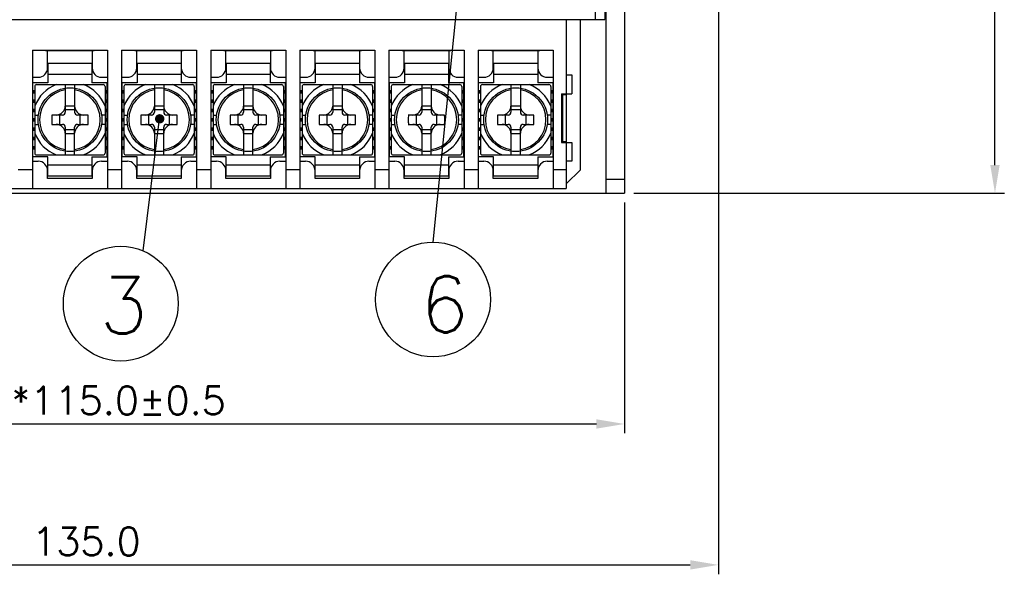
# Model space of a CAD drawing. Extents: x -31 to 1020, y 801 to 1395.
# Tile 8 of 29: x 491 to 596, y 1004 to 1064. Entities that reach past the tile are written whole.
import ezdxf

# ---------------------------------------------------------------- set-up
doc = ezdxf.new("R2010")
doc.units = 0
doc.header["$LTSCALE"] = 23.1
doc.header["$MEASUREMENT"] = 0
doc.layers.get('0').update_dxf_attribs({"linetype": 'CONTINUOUS'})
doc.layers.get('Defpoints').update_dxf_attribs({"linetype": 'CONTINUOUS'})
doc.layers.add('00_COMPONENTS', color=7, linetype='CONTINUOUS')
doc.layers.add('DIM', color=2, linetype='CONTINUOUS')
doc.layers.add('Dimension', color=2, linetype='CONTINUOUS', lineweight=9)
doc.styles.add('SIMPLEX', font='SIMPLEX.shx')
doc.dimstyles.new('STANDARD$0', dxfattribs={"dimtxt": 3, "dimasz": 3, "dimexe": 1, "dimexo": 1, "dimgap": 1, "dimtad": 1, "dimdec": 1, "dimzin": 0, "dimdsep": 46, "dimtxsty": 'STANDARD', "dimcen": -0.5, "dimclrd": 2, "dimclre": 2, "dimclrt": 2, "dimadec": 0, "dimazin": 0, "dimtfac": 1, "dimtdec": 1, "dimtmove": 0, "dimatfit": 3, "dimfxl": 1, "dimtolj": 1, "dimtzin": 0, "dimarcsym": 0})

# ---------------------------------------------------------------- blocks, each defined once
blk = doc.blocks.new('*D33')
at = {"layer": 'Defpoints', "color": 0}
for p in [(440.95, 1045.07), (555.95, 1045.07), (555.95, 1020.46)]:
    blk.add_point(p, dxfattribs=at)
at = {"layer": 'DIM', "lineweight": -2}
for p, q in [((440.95, 1044.07), (440.95, 1019.46)), ((555.95, 1044.07), (555.95, 1019.46)), ((443.95, 1020.46), (552.95, 1020.46))]:
    blk.add_line(p, q, dxfattribs=at)
at = {"layer": 'DIM'}
for points in [[(443.95, 1020.96), (443.95, 1019.96), (440.95, 1020.46)], [(552.95, 1020.96), (552.95, 1019.96), (555.95, 1020.46)]]:
    blk.add_solid(points, dxfattribs=at)
at = {"layer": 'DIM', "insert": (502.02, 1022.96), "char_height": 3, "attachment_point": 5, "style": 'SIMPLEX'}
blk.add_mtext('\\A1;*115.0±0.5', dxfattribs=at)
blk = doc.blocks.new('*D34')
at = {"layer": 'Defpoints', "color": 0}
for p in [(555.95, 1260.07), (595.43, 1260.07), (555.95, 1045.07)]:
    blk.add_point(p, dxfattribs=at)
at = {"layer": 'DIM', "lineweight": -2}
for p, q in [((556.95, 1260.07), (596.43, 1260.07)), ((595.43, 1048.07), (595.43, 1257.07)), ((556.95, 1045.07), (596.43, 1045.07))]:
    blk.add_line(p, q, dxfattribs=at)
at = {"layer": 'DIM'}
for points in [[(594.93, 1257.07), (595.93, 1257.07), (595.43, 1260.07)], [(594.93, 1048.07), (595.93, 1048.07), (595.43, 1045.07)]]:
    blk.add_solid(points, dxfattribs=at)
at = {"layer": 'DIM', "insert": (592.93, 1140.85), "char_height": 3, "attachment_point": 5, "rotation": 90, "style": 'SIMPLEX'}
blk.add_mtext('\\A1;*215.0±0.5', dxfattribs=at)
blk = doc.blocks.new('*D60')
at = {"layer": 'Defpoints', "color": 0}
for p in [(430.95, 1073.32), (565.95, 1073.32), (565.95, 1005.43)]:
    blk.add_point(p, dxfattribs=at)
at = {"layer": 'Dimension', "lineweight": -2}
for p, q in [((430.95, 1072.32), (430.95, 1004.43)), ((565.95, 1072.32), (565.95, 1004.43)), ((433.95, 1005.43), (562.95, 1005.43))]:
    blk.add_line(p, q, dxfattribs=at)
at = {"layer": 'Dimension'}
for points in [[(433.95, 1005.93), (433.95, 1004.93), (430.95, 1005.43)], [(562.95, 1005.93), (562.95, 1004.93), (565.95, 1005.43)]]:
    blk.add_solid(points, dxfattribs=at)
at = {"layer": 'Dimension', "insert": (498.6, 1007.93), "char_height": 3, "attachment_point": 5, "style": 'SIMPLEX'}
blk.add_mtext('\\A1;135.0', dxfattribs=at)

msp = doc.modelspace()

# ---------------------------------------------------------------- linework, layer by layer
at = {"color": 3, "linetype": 'Continuous'}
for p in [(553.95, 1260.07), (442.95, 1045.07)]:
    msp.add_line(p, (553.95, 1045.07), dxfattribs=at)
at = {"color": 7, "linetype": 'Continuous'}
for p, q in [((555.95, 1260.07), (555.95, 1045.07)), ((552.85, 1063.57), (552.85, 1251.87)), ((553.85, 1251.87), (553.85, 1063.57)), ((443.05, 1063.57), (553.85, 1063.57)), ((553.95, 1046.57), (555.95, 1046.57)), ((553.95, 1045.07), (555.95, 1045.07))]:
    msp.add_line(p, q, dxfattribs=at)
at = {"layer": '00_COMPONENTS', "color": 7, "linetype": 'Continuous'}
for p, q in [((549.75, 1063.57), (549.75, 1045.57)), ((551.25, 1047.57), (551.25, 1063.57)), ((492.85, 1060.32), (500.85, 1060.32)), ((492.85, 1060.32), (492.85, 1045.57)), ((494.26, 1060.32), (494.26, 1060.27)), ((494.26, 1060.27), (499.43, 1060.27)), ((494.47, 1058.42), (494.47, 1060.27)), ((499.22, 1060.27), (499.22, 1058.42)), ((499.43, 1060.27), (499.43, 1060.32)), ((500.85, 1060.32), (500.85, 1045.57)), ((502.35, 1060.32), (510.35, 1060.32)), ((502.35, 1060.32), (502.35, 1045.57)), ((503.76, 1060.32), (503.76, 1060.27)), ((503.76, 1060.27), (508.93, 1060.27)), ((503.97, 1058.42), (503.97, 1060.27)), ((508.72, 1060.27), (508.72, 1058.42)), ((508.93, 1060.27), (508.93, 1060.32)), ((510.35, 1060.32), (510.35, 1045.57)), ((511.85, 1060.32), (519.85, 1060.32)), ((511.85, 1060.32), (511.85, 1045.57)), ((513.26, 1060.32), (513.26, 1060.27)), ((513.26, 1060.27), (518.43, 1060.27)), ((513.47, 1058.42), (513.47, 1060.27)), ((518.22, 1060.27), (518.22, 1058.42)), ((518.43, 1060.27), (518.43, 1060.32)), ((519.85, 1060.32), (519.85, 1045.57)), ((521.35, 1060.32), (529.35, 1060.32)), ((521.35, 1060.32), (521.35, 1045.57)), ((522.76, 1060.32), (522.76, 1060.27)), ((522.76, 1060.27), (527.93, 1060.27)), ((522.97, 1058.42), (522.97, 1060.27)), ((527.72, 1060.27), (527.72, 1058.42)), ((527.93, 1060.27), (527.93, 1060.32)), ((529.35, 1060.32), (529.35, 1045.57)), ((530.85, 1060.32), (538.85, 1060.32)), ((530.85, 1060.32), (530.85, 1045.57)), ((532.26, 1060.32), (532.26, 1060.27)), ((532.26, 1060.27), (537.43, 1060.27)), ((532.47, 1058.42), (532.47, 1060.27)), ((537.22, 1060.27), (537.22, 1058.42)), ((537.43, 1060.27), (537.43, 1060.32)), ((538.85, 1060.32), (538.85, 1045.57)), ((540.35, 1060.32), (548.35, 1060.32)), ((540.35, 1060.32), (540.35, 1045.57)), ((541.76, 1060.32), (541.76, 1060.27)), ((541.76, 1060.27), (546.93, 1060.27)), ((541.97, 1058.42), (541.97, 1060.27)), ((546.72, 1060.27), (546.72, 1058.42)), ((546.93, 1060.27), (546.93, 1060.32)), ((548.35, 1060.32), (548.35, 1045.57)), ((499.2, 1058.88), (494.5, 1058.88)), ((494.5, 1058.88), (494.5, 1056.85)), ((499.2, 1058.88), (499.2, 1056.85)), ((508.7, 1058.88), (504, 1058.88)), ((504, 1058.88), (504, 1056.85)), ((508.7, 1058.88), (508.7, 1056.85)), ((518.2, 1058.88), (513.5, 1058.88)), ((513.5, 1058.88), (513.5, 1056.85)), ((518.2, 1058.88), (518.2, 1056.85)), ((527.7, 1058.88), (523, 1058.88)), ((523, 1058.88), (523, 1056.85)), ((527.7, 1058.88), (527.7, 1056.85)), ((537.2, 1058.88), (532.5, 1058.88)), ((532.5, 1058.88), (532.5, 1056.85)), ((537.2, 1058.88), (537.2, 1056.85)), ((546.7, 1058.88), (542, 1058.88)), ((542, 1058.88), (542, 1056.85)), ((546.7, 1058.88), (546.7, 1056.85)), ((494.5, 1057.75), (499.2, 1057.75)), ((504, 1057.75), (508.7, 1057.75)), ((513.5, 1057.75), (518.2, 1057.75)), ((523, 1057.75), (527.7, 1057.75)), ((532.5, 1057.75), (537.2, 1057.75)), ((542, 1057.75), (546.7, 1057.75)), ((492.85, 1057.42), (493.47, 1057.42)), ((494.5, 1056.85), (492.9, 1056.85)), ((492.9, 1048.95), (492.9, 1056.85)), ((493.3, 1056.65), (500.4, 1056.65)), ((496.35, 1056.65), (496.35, 1053.7)), ((497.35, 1056.65), (497.35, 1053.7)), ((500.8, 1056.85), (499.2, 1056.85)), ((500.22, 1057.42), (500.85, 1057.42)), ((500.8, 1056.85), (500.8, 1048.95)), ((502.35, 1057.42), (502.97, 1057.42)), ((504, 1056.85), (502.4, 1056.85)), ((502.4, 1048.95), (502.4, 1056.85)), ((502.8, 1056.65), (509.9, 1056.65)), ((505.85, 1056.65), (505.85, 1053.7)), ((506.85, 1056.65), (506.85, 1053.7)), ((510.3, 1056.85), (508.7, 1056.85)), ((509.72, 1057.42), (510.35, 1057.42)), ((510.3, 1056.85), (510.3, 1048.95)), ((511.85, 1057.42), (512.47, 1057.42)), ((513.5, 1056.85), (511.9, 1056.85)), ((511.9, 1048.95), (511.9, 1056.85)), ((512.3, 1056.65), (519.4, 1056.65)), ((515.35, 1056.65), (515.35, 1053.7)), ((516.35, 1056.65), (516.35, 1053.7)), ((519.8, 1056.85), (518.2, 1056.85)), ((519.22, 1057.42), (519.85, 1057.42)), ((519.8, 1056.85), (519.8, 1048.95)), ((521.35, 1057.42), (521.97, 1057.42)), ((523, 1056.85), (521.4, 1056.85)), ((521.4, 1048.95), (521.4, 1056.85)), ((521.8, 1056.65), (528.9, 1056.65)), ((524.85, 1056.65), (524.85, 1053.7)), ((525.85, 1056.65), (525.85, 1053.7)), ((529.3, 1056.85), (527.7, 1056.85)), ((528.72, 1057.42), (529.35, 1057.42)), ((529.3, 1056.85), (529.3, 1048.95)), ((530.85, 1057.42), (531.47, 1057.42)), ((532.5, 1056.85), (530.9, 1056.85)), ((530.9, 1048.95), (530.9, 1056.85)), ((531.3, 1056.65), (538.4, 1056.65)), ((534.35, 1056.65), (534.35, 1053.7)), ((535.35, 1056.65), (535.35, 1053.7)), ((538.8, 1056.85), (537.2, 1056.85)), ((538.22, 1057.42), (538.85, 1057.42)), ((538.8, 1056.85), (538.8, 1048.95)), ((540.35, 1057.42), (540.97, 1057.42)), ((542, 1056.85), (540.4, 1056.85)), ((540.4, 1048.95), (540.4, 1056.85)), ((540.8, 1056.65), (547.9, 1056.65)), ((543.85, 1056.65), (543.85, 1053.7)), ((544.85, 1056.65), (544.85, 1053.7)), ((548.3, 1056.85), (546.7, 1056.85)), ((547.72, 1057.42), (548.35, 1057.42)), ((548.3, 1056.85), (548.3, 1048.95)), ((549.75, 1057.67), (550.35, 1057.67)), ((550.35, 1057.67), (550.35, 1055.67)), ((492.9, 1056.03), (493.1, 1056.03)), ((492.9, 1055.9), (493.1, 1055.9)), ((492.9, 1055.78), (493.1, 1055.78)), ((493.1, 1056.45), (493.1, 1049.35)), ((500.6, 1056.45), (500.6, 1049.35)), ((500.6, 1056.03), (500.8, 1056.03)), ((500.6, 1055.9), (500.8, 1055.9)), ((500.6, 1055.78), (500.8, 1055.78)), ((502.4, 1056.03), (502.6, 1056.03)), ((502.4, 1055.9), (502.6, 1055.9)), ((502.4, 1055.78), (502.6, 1055.78)), ((502.6, 1056.45), (502.6, 1049.35)), ((510.1, 1056.45), (510.1, 1049.35)), ((510.1, 1056.03), (510.3, 1056.03)), ((510.1, 1055.9), (510.3, 1055.9)), ((510.1, 1055.78), (510.3, 1055.78)), ((511.9, 1056.03), (512.1, 1056.03)), ((511.9, 1055.9), (512.1, 1055.9)), ((511.9, 1055.78), (512.1, 1055.78)), ((512.1, 1056.45), (512.1, 1049.35)), ((519.6, 1056.45), (519.6, 1049.35)), ((519.6, 1056.03), (519.8, 1056.03)), ((519.6, 1055.9), (519.8, 1055.9)), ((519.6, 1055.78), (519.8, 1055.78)), ((521.4, 1056.03), (521.6, 1056.03)), ((521.4, 1055.9), (521.6, 1055.9)), ((521.4, 1055.78), (521.6, 1055.78)), ((521.6, 1056.45), (521.6, 1049.35)), ((529.1, 1056.45), (529.1, 1049.35)), ((529.1, 1056.03), (529.3, 1056.03)), ((529.1, 1055.9), (529.3, 1055.9)), ((529.1, 1055.78), (529.3, 1055.78)), ((530.9, 1056.03), (531.1, 1056.03)), ((530.9, 1055.9), (531.1, 1055.9)), ((530.9, 1055.78), (531.1, 1055.78)), ((531.1, 1056.45), (531.1, 1049.35)), ((538.6, 1056.45), (538.6, 1049.35)), ((538.6, 1056.03), (538.8, 1056.03)), ((538.6, 1055.9), (538.8, 1055.9)), ((538.6, 1055.78), (538.8, 1055.78)), ((540.4, 1056.03), (540.6, 1056.03)), ((540.4, 1055.9), (540.6, 1055.9)), ((540.4, 1055.78), (540.6, 1055.78)), ((540.6, 1056.45), (540.6, 1049.35)), ((548.1, 1056.45), (548.1, 1049.35)), ((548.1, 1056.03), (548.3, 1056.03)), ((548.1, 1055.9), (548.3, 1055.9)), ((548.1, 1055.78), (548.3, 1055.78)), ((549.25, 1055.67), (550.35, 1055.67)), ((549.25, 1055.67), (549.25, 1050.47)), ((492.9, 1055.03), (493.1, 1055.03)), ((492.9, 1054.9), (493.1, 1054.9)), ((492.9, 1054.78), (493.1, 1054.78)), ((500.6, 1055.03), (500.8, 1055.03)), ((500.6, 1054.9), (500.8, 1054.9)), ((500.6, 1054.78), (500.8, 1054.78)), ((502.4, 1055.03), (502.6, 1055.03)), ((502.4, 1054.9), (502.6, 1054.9)), ((502.4, 1054.78), (502.6, 1054.78)), ((510.1, 1055.03), (510.3, 1055.03)), ((510.1, 1054.9), (510.3, 1054.9)), ((510.1, 1054.78), (510.3, 1054.78)), ((511.9, 1055.03), (512.1, 1055.03)), ((511.9, 1054.9), (512.1, 1054.9)), ((511.9, 1054.78), (512.1, 1054.78)), ((519.6, 1055.03), (519.8, 1055.03)), ((519.6, 1054.9), (519.8, 1054.9)), ((519.6, 1054.78), (519.8, 1054.78)), ((521.4, 1055.03), (521.6, 1055.03)), ((521.4, 1054.9), (521.6, 1054.9)), ((521.4, 1054.78), (521.6, 1054.78)), ((529.1, 1055.03), (529.3, 1055.03)), ((529.1, 1054.9), (529.3, 1054.9)), ((529.1, 1054.78), (529.3, 1054.78)), ((530.9, 1055.03), (531.1, 1055.03)), ((530.9, 1054.9), (531.1, 1054.9)), ((530.9, 1054.78), (531.1, 1054.78)), ((538.6, 1055.03), (538.8, 1055.03)), ((538.6, 1054.9), (538.8, 1054.9)), ((538.6, 1054.78), (538.8, 1054.78)), ((540.4, 1055.03), (540.6, 1055.03)), ((540.4, 1054.9), (540.6, 1054.9)), ((540.4, 1054.78), (540.6, 1054.78)), ((548.1, 1055.03), (548.3, 1055.03)), ((548.1, 1054.9), (548.3, 1054.9)), ((548.1, 1054.78), (548.3, 1054.78)), ((549.75, 1055.57), (549.35, 1055.57)), ((549.35, 1055.57), (549.35, 1050.57)), ((492.9, 1054.03), (493.1, 1054.03)), ((492.9, 1053.9), (493.1, 1053.9)), ((492.9, 1053.78), (493.1, 1053.78)), ((496.35, 1054.39), (497.35, 1054.39)), ((496.35, 1053.98), (497.35, 1053.98)), ((500.6, 1054.03), (500.8, 1054.03)), ((500.6, 1053.9), (500.8, 1053.9)), ((500.6, 1053.78), (500.8, 1053.78)), ((502.4, 1054.03), (502.6, 1054.03)), ((502.4, 1053.9), (502.6, 1053.9)), ((502.4, 1053.78), (502.6, 1053.78)), ((505.85, 1054.39), (506.85, 1054.39)), ((505.85, 1053.98), (506.85, 1053.98)), ((510.1, 1054.03), (510.3, 1054.03)), ((510.1, 1053.9), (510.3, 1053.9)), ((510.1, 1053.78), (510.3, 1053.78)), ((511.9, 1054.03), (512.1, 1054.03)), ((511.9, 1053.9), (512.1, 1053.9)), ((511.9, 1053.78), (512.1, 1053.78)), ((515.35, 1054.39), (516.35, 1054.39)), ((515.35, 1053.98), (516.35, 1053.98)), ((519.6, 1054.03), (519.8, 1054.03)), ((519.6, 1053.9), (519.8, 1053.9)), ((519.6, 1053.78), (519.8, 1053.78)), ((521.4, 1054.03), (521.6, 1054.03)), ((521.4, 1053.9), (521.6, 1053.9)), ((521.4, 1053.78), (521.6, 1053.78)), ((524.85, 1054.39), (525.85, 1054.39)), ((524.85, 1053.98), (525.85, 1053.98)), ((529.1, 1054.03), (529.3, 1054.03)), ((529.1, 1053.9), (529.3, 1053.9)), ((529.1, 1053.78), (529.3, 1053.78)), ((530.9, 1054.03), (531.1, 1054.03)), ((530.9, 1053.9), (531.1, 1053.9)), ((530.9, 1053.78), (531.1, 1053.78)), ((534.35, 1054.39), (535.35, 1054.39)), ((534.35, 1053.98), (535.35, 1053.98)), ((538.6, 1054.03), (538.8, 1054.03)), ((538.6, 1053.9), (538.8, 1053.9)), ((538.6, 1053.78), (538.8, 1053.78)), ((540.4, 1054.03), (540.6, 1054.03)), ((540.4, 1053.9), (540.6, 1053.9)), ((540.4, 1053.78), (540.6, 1053.78)), ((543.85, 1054.39), (544.85, 1054.39)), ((543.85, 1053.98), (544.85, 1053.98)), ((548.1, 1054.03), (548.3, 1054.03)), ((548.1, 1053.9), (548.3, 1053.9)), ((548.1, 1053.78), (548.3, 1053.78)), ((492.9, 1053.03), (493.1, 1053.03)), ((492.9, 1052.9), (493.1, 1052.9)), ((492.9, 1052.78), (493.1, 1052.78)), ((493.1, 1053.4), (493.48, 1053.4)), ((496.05, 1053.4), (494.91, 1053.4)), ((495.77, 1052.4), (495.77, 1053.4)), ((498.78, 1053.4), (497.65, 1053.4)), ((497.92, 1053.4), (497.92, 1052.4)), ((500.6, 1053.4), (500.21, 1053.4)), ((500.6, 1053.03), (500.8, 1053.03)), ((500.6, 1052.9), (500.8, 1052.9)), ((500.6, 1052.78), (500.8, 1052.78)), ((502.4, 1053.03), (502.6, 1053.03)), ((502.4, 1052.9), (502.6, 1052.9)), ((502.4, 1052.78), (502.6, 1052.78)), ((502.6, 1053.4), (502.98, 1053.4)), ((505.55, 1053.4), (504.41, 1053.4)), ((505.27, 1052.4), (505.27, 1053.4)), ((508.28, 1053.4), (507.15, 1053.4)), ((507.42, 1053.4), (507.42, 1052.4)), ((510.1, 1053.4), (509.71, 1053.4)), ((510.1, 1053.03), (510.3, 1053.03)), ((510.1, 1052.9), (510.3, 1052.9)), ((510.1, 1052.78), (510.3, 1052.78)), ((511.9, 1053.03), (512.1, 1053.03)), ((511.9, 1052.9), (512.1, 1052.9)), ((511.9, 1052.78), (512.1, 1052.78)), ((512.1, 1053.4), (512.48, 1053.4)), ((515.05, 1053.4), (513.91, 1053.4)), ((514.77, 1052.4), (514.77, 1053.4)), ((517.78, 1053.4), (516.65, 1053.4)), ((516.92, 1053.4), (516.92, 1052.4)), ((519.6, 1053.4), (519.21, 1053.4)), ((519.6, 1053.03), (519.8, 1053.03)), ((519.6, 1052.9), (519.8, 1052.9)), ((519.6, 1052.78), (519.8, 1052.78)), ((521.4, 1053.03), (521.6, 1053.03)), ((521.4, 1052.9), (521.6, 1052.9)), ((521.4, 1052.78), (521.6, 1052.78)), ((521.6, 1053.4), (521.98, 1053.4)), ((524.55, 1053.4), (523.41, 1053.4)), ((524.27, 1052.4), (524.27, 1053.4)), ((527.28, 1053.4), (526.15, 1053.4)), ((526.42, 1053.4), (526.42, 1052.4)), ((529.1, 1053.4), (528.71, 1053.4)), ((529.1, 1053.03), (529.3, 1053.03)), ((529.1, 1052.9), (529.3, 1052.9)), ((529.1, 1052.78), (529.3, 1052.78)), ((530.9, 1053.03), (531.1, 1053.03)), ((530.9, 1052.9), (531.1, 1052.9)), ((530.9, 1052.78), (531.1, 1052.78)), ((531.1, 1053.4), (531.48, 1053.4)), ((534.05, 1053.4), (532.91, 1053.4)), ((533.77, 1052.4), (533.77, 1053.4)), ((536.78, 1053.4), (535.65, 1053.4)), ((535.92, 1053.4), (535.92, 1052.4)), ((538.6, 1053.4), (538.21, 1053.4)), ((538.6, 1053.03), (538.8, 1053.03)), ((538.6, 1052.9), (538.8, 1052.9)), ((538.6, 1052.78), (538.8, 1052.78)), ((540.4, 1053.03), (540.6, 1053.03)), ((540.4, 1052.9), (540.6, 1052.9)), ((540.4, 1052.78), (540.6, 1052.78)), ((540.6, 1053.4), (540.98, 1053.4)), ((543.55, 1053.4), (542.41, 1053.4)), ((543.27, 1052.4), (543.27, 1053.4)), ((546.28, 1053.4), (545.15, 1053.4)), ((545.42, 1053.4), (545.42, 1052.4)), ((548.1, 1053.4), (547.71, 1053.4)), ((548.1, 1053.03), (548.3, 1053.03)), ((548.1, 1052.9), (548.3, 1052.9)), ((548.1, 1052.78), (548.3, 1052.78)), ((492.9, 1052.03), (493.1, 1052.03)), ((492.9, 1051.9), (493.1, 1051.9)), ((492.9, 1051.78), (493.1, 1051.78)), ((493.1, 1052.4), (493.48, 1052.4)), ((494.91, 1052.4), (496.05, 1052.4)), ((496.35, 1052.1), (496.35, 1049.15)), ((497.35, 1051.83), (496.35, 1051.83)), ((497.35, 1051.41), (496.35, 1051.41)), ((497.35, 1049.15), (497.35, 1052.1)), ((497.65, 1052.4), (498.78, 1052.4)), ((500.6, 1052.4), (500.21, 1052.4)), ((500.6, 1052.03), (500.8, 1052.03)), ((500.6, 1051.9), (500.8, 1051.9)), ((500.6, 1051.78), (500.8, 1051.78)), ((502.4, 1052.03), (502.6, 1052.03)), ((502.4, 1051.9), (502.6, 1051.9)), ((502.4, 1051.78), (502.6, 1051.78)), ((502.6, 1052.4), (502.98, 1052.4)), ((504.41, 1052.4), (505.55, 1052.4)), ((505.85, 1052.1), (505.85, 1049.15)), ((506.85, 1051.83), (505.85, 1051.83)), ((506.85, 1051.41), (505.85, 1051.41)), ((506.85, 1049.15), (506.85, 1052.1)), ((507.15, 1052.4), (508.28, 1052.4)), ((510.1, 1052.4), (509.71, 1052.4)), ((510.1, 1052.03), (510.3, 1052.03)), ((510.1, 1051.9), (510.3, 1051.9)), ((510.1, 1051.78), (510.3, 1051.78)), ((511.9, 1052.03), (512.1, 1052.03)), ((511.9, 1051.9), (512.1, 1051.9)), ((511.9, 1051.78), (512.1, 1051.78)), ((512.1, 1052.4), (512.48, 1052.4)), ((513.91, 1052.4), (515.05, 1052.4)), ((515.35, 1052.1), (515.35, 1049.15)), ((516.35, 1051.83), (515.35, 1051.83)), ((516.35, 1051.41), (515.35, 1051.41)), ((516.35, 1049.15), (516.35, 1052.1)), ((516.65, 1052.4), (517.78, 1052.4)), ((519.6, 1052.4), (519.21, 1052.4)), ((519.6, 1052.03), (519.8, 1052.03)), ((519.6, 1051.9), (519.8, 1051.9)), ((519.6, 1051.78), (519.8, 1051.78)), ((521.4, 1052.03), (521.6, 1052.03)), ((521.4, 1051.9), (521.6, 1051.9)), ((521.4, 1051.78), (521.6, 1051.78)), ((521.6, 1052.4), (521.98, 1052.4)), ((523.41, 1052.4), (524.55, 1052.4)), ((524.85, 1052.1), (524.85, 1049.15)), ((525.85, 1051.83), (524.85, 1051.83)), ((525.85, 1051.41), (524.85, 1051.41)), ((525.85, 1049.15), (525.85, 1052.1)), ((526.15, 1052.4), (527.28, 1052.4)), ((529.1, 1052.4), (528.71, 1052.4)), ((529.1, 1052.03), (529.3, 1052.03)), ((529.1, 1051.9), (529.3, 1051.9)), ((529.1, 1051.78), (529.3, 1051.78)), ((530.9, 1052.03), (531.1, 1052.03)), ((530.9, 1051.9), (531.1, 1051.9)), ((530.9, 1051.78), (531.1, 1051.78)), ((531.1, 1052.4), (531.48, 1052.4)), ((532.91, 1052.4), (534.05, 1052.4)), ((534.35, 1052.1), (534.35, 1049.15)), ((535.35, 1051.83), (534.35, 1051.83)), ((535.35, 1051.41), (534.35, 1051.41)), ((535.35, 1049.15), (535.35, 1052.1)), ((535.65, 1052.4), (536.78, 1052.4)), ((538.6, 1052.4), (538.21, 1052.4)), ((538.6, 1052.03), (538.8, 1052.03)), ((538.6, 1051.9), (538.8, 1051.9)), ((538.6, 1051.78), (538.8, 1051.78)), ((540.4, 1052.03), (540.6, 1052.03)), ((540.4, 1051.9), (540.6, 1051.9)), ((540.4, 1051.78), (540.6, 1051.78)), ((540.6, 1052.4), (540.98, 1052.4)), ((542.41, 1052.4), (543.55, 1052.4)), ((543.85, 1052.1), (543.85, 1049.15)), ((544.85, 1051.83), (543.85, 1051.83)), ((544.85, 1051.41), (543.85, 1051.41)), ((544.85, 1049.15), (544.85, 1052.1)), ((545.15, 1052.4), (546.28, 1052.4)), ((548.1, 1052.4), (547.71, 1052.4)), ((548.1, 1052.03), (548.3, 1052.03)), ((548.1, 1051.9), (548.3, 1051.9)), ((548.1, 1051.78), (548.3, 1051.78)), ((492.9, 1051.03), (493.1, 1051.03)), ((492.9, 1050.9), (493.1, 1050.9)), ((492.9, 1050.78), (493.1, 1050.78)), ((500.6, 1051.03), (500.8, 1051.03)), ((500.6, 1050.9), (500.8, 1050.9)), ((500.6, 1050.78), (500.8, 1050.78)), ((502.4, 1051.03), (502.6, 1051.03)), ((502.4, 1050.9), (502.6, 1050.9)), ((502.4, 1050.78), (502.6, 1050.78)), ((510.1, 1051.03), (510.3, 1051.03)), ((510.1, 1050.9), (510.3, 1050.9)), ((510.1, 1050.78), (510.3, 1050.78)), ((511.9, 1051.03), (512.1, 1051.03)), ((511.9, 1050.9), (512.1, 1050.9)), ((511.9, 1050.78), (512.1, 1050.78)), ((519.6, 1051.03), (519.8, 1051.03)), ((519.6, 1050.9), (519.8, 1050.9)), ((519.6, 1050.78), (519.8, 1050.78)), ((521.4, 1051.03), (521.6, 1051.03)), ((521.4, 1050.9), (521.6, 1050.9)), ((521.4, 1050.78), (521.6, 1050.78)), ((529.1, 1051.03), (529.3, 1051.03)), ((529.1, 1050.9), (529.3, 1050.9)), ((529.1, 1050.78), (529.3, 1050.78)), ((530.9, 1051.03), (531.1, 1051.03)), ((530.9, 1050.9), (531.1, 1050.9)), ((530.9, 1050.78), (531.1, 1050.78)), ((538.6, 1051.03), (538.8, 1051.03)), ((538.6, 1050.9), (538.8, 1050.9)), ((538.6, 1050.78), (538.8, 1050.78)), ((540.4, 1051.03), (540.6, 1051.03)), ((540.4, 1050.9), (540.6, 1050.9)), ((540.4, 1050.78), (540.6, 1050.78)), ((548.1, 1051.03), (548.3, 1051.03)), ((548.1, 1050.9), (548.3, 1050.9)), ((548.1, 1050.78), (548.3, 1050.78)), ((549.25, 1050.47), (550.35, 1050.47)), ((549.35, 1050.57), (549.75, 1050.57)), ((550.35, 1050.47), (550.35, 1048.47)), ((492.9, 1050.03), (493.1, 1050.03)), ((492.9, 1049.9), (493.1, 1049.9)), ((492.9, 1049.78), (493.1, 1049.78)), ((500.6, 1050.03), (500.8, 1050.03)), ((500.6, 1049.9), (500.8, 1049.9)), ((500.6, 1049.78), (500.8, 1049.78)), ((502.4, 1050.03), (502.6, 1050.03)), ((502.4, 1049.9), (502.6, 1049.9)), ((502.4, 1049.78), (502.6, 1049.78)), ((510.1, 1050.03), (510.3, 1050.03)), ((510.1, 1049.9), (510.3, 1049.9)), ((510.1, 1049.78), (510.3, 1049.78)), ((511.9, 1050.03), (512.1, 1050.03)), ((511.9, 1049.9), (512.1, 1049.9)), ((511.9, 1049.78), (512.1, 1049.78)), ((519.6, 1050.03), (519.8, 1050.03)), ((519.6, 1049.9), (519.8, 1049.9)), ((519.6, 1049.78), (519.8, 1049.78)), ((521.4, 1050.03), (521.6, 1050.03)), ((521.4, 1049.9), (521.6, 1049.9)), ((521.4, 1049.78), (521.6, 1049.78)), ((529.1, 1050.03), (529.3, 1050.03)), ((529.1, 1049.9), (529.3, 1049.9)), ((529.1, 1049.78), (529.3, 1049.78)), ((530.9, 1050.03), (531.1, 1050.03)), ((530.9, 1049.9), (531.1, 1049.9)), ((530.9, 1049.78), (531.1, 1049.78)), ((538.6, 1050.03), (538.8, 1050.03)), ((538.6, 1049.9), (538.8, 1049.9)), ((538.6, 1049.78), (538.8, 1049.78)), ((540.4, 1050.03), (540.6, 1050.03)), ((540.4, 1049.9), (540.6, 1049.9)), ((540.4, 1049.78), (540.6, 1049.78)), ((548.1, 1050.03), (548.3, 1050.03)), ((548.1, 1049.9), (548.3, 1049.9)), ((548.1, 1049.78), (548.3, 1049.78)), ((492.85, 1048.47), (493.47, 1048.47)), ((494.5, 1048.95), (492.9, 1048.95)), ((493.3, 1049.15), (500.4, 1049.15)), ((494.5, 1046.92), (494.5, 1048.95)), ((499.2, 1048.95), (500.8, 1048.95)), ((499.2, 1048.95), (499.2, 1046.92)), ((500.22, 1048.47), (500.85, 1048.47)), ((502.35, 1048.47), (502.97, 1048.47)), ((504, 1048.95), (502.4, 1048.95)), ((502.8, 1049.15), (509.9, 1049.15)), ((504, 1046.92), (504, 1048.95)), ((508.7, 1048.95), (510.3, 1048.95)), ((508.7, 1048.95), (508.7, 1046.92)), ((509.72, 1048.47), (510.35, 1048.47)), ((511.85, 1048.47), (512.47, 1048.47)), ((513.5, 1048.95), (511.9, 1048.95)), ((512.3, 1049.15), (519.4, 1049.15)), ((513.5, 1046.92), (513.5, 1048.95)), ((518.2, 1048.95), (519.8, 1048.95)), ((518.2, 1048.95), (518.2, 1046.92)), ((519.22, 1048.47), (519.85, 1048.47)), ((521.35, 1048.47), (521.97, 1048.47)), ((523, 1048.95), (521.4, 1048.95)), ((521.8, 1049.15), (528.9, 1049.15)), ((523, 1046.92), (523, 1048.95)), ((527.7, 1048.95), (529.3, 1048.95)), ((527.7, 1048.95), (527.7, 1046.92)), ((528.72, 1048.47), (529.35, 1048.47)), ((530.85, 1048.47), (531.47, 1048.47)), ((532.5, 1048.95), (530.9, 1048.95)), ((531.3, 1049.15), (538.4, 1049.15)), ((532.5, 1046.92), (532.5, 1048.95)), ((537.2, 1048.95), (538.8, 1048.95)), ((537.2, 1048.95), (537.2, 1046.92)), ((538.22, 1048.47), (538.85, 1048.47)), ((540.35, 1048.47), (540.97, 1048.47)), ((542, 1048.95), (540.4, 1048.95)), ((540.8, 1049.15), (547.9, 1049.15)), ((542, 1046.92), (542, 1048.95)), ((546.7, 1048.95), (548.3, 1048.95)), ((546.7, 1048.95), (546.7, 1046.92)), ((547.72, 1048.47), (548.35, 1048.47)), ((550.35, 1048.47), (549.75, 1048.47)), ((492.85, 1047.57), (491.35, 1047.57)), ((494.47, 1046.62), (494.47, 1047.47)), ((499.2, 1048.05), (494.5, 1048.05)), ((499.22, 1047.47), (499.22, 1046.62)), ((502.35, 1047.57), (500.85, 1047.57)), ((503.97, 1046.62), (503.97, 1047.47)), ((508.7, 1048.05), (504, 1048.05)), ((508.72, 1047.47), (508.72, 1046.62)), ((511.85, 1047.57), (510.35, 1047.57)), ((513.47, 1046.62), (513.47, 1047.47)), ((518.2, 1048.05), (513.5, 1048.05)), ((518.22, 1047.47), (518.22, 1046.62)), ((521.35, 1047.57), (519.85, 1047.57)), ((522.97, 1046.62), (522.97, 1047.47)), ((527.7, 1048.05), (523, 1048.05)), ((527.72, 1047.47), (527.72, 1046.62)), ((530.85, 1047.57), (529.35, 1047.57)), ((532.47, 1046.62), (532.47, 1047.47)), ((537.2, 1048.05), (532.5, 1048.05)), ((537.22, 1047.47), (537.22, 1046.62)), ((540.35, 1047.57), (538.85, 1047.57)), ((541.97, 1046.62), (541.97, 1047.47)), ((546.7, 1048.05), (542, 1048.05)), ((546.72, 1047.47), (546.72, 1046.62)), ((549.75, 1047.57), (548.35, 1047.57)), ((549.75, 1046.07), (551.25, 1047.57)), ((499.22, 1046.62), (494.47, 1046.62)), ((494.5, 1046.92), (499.2, 1046.92)), ((508.72, 1046.62), (503.97, 1046.62)), ((504, 1046.92), (508.7, 1046.92)), ((518.22, 1046.62), (513.47, 1046.62)), ((513.5, 1046.92), (518.2, 1046.92)), ((527.72, 1046.62), (522.97, 1046.62)), ((523, 1046.92), (527.7, 1046.92)), ((537.22, 1046.62), (532.47, 1046.62)), ((532.5, 1046.92), (537.2, 1046.92)), ((546.72, 1046.62), (541.97, 1046.62)), ((542, 1046.92), (546.7, 1046.92)), ((447.65, 1045.57), (549.75, 1045.57))]:
    msp.add_line(p, q, dxfattribs=at)
for centre in [(496.85, 1052.9), (506.35, 1052.9), (515.85, 1052.9), (525.35, 1052.9), (534.85, 1052.9), (544.35, 1052.9)]:
    msp.add_circle(centre, 3.4, dxfattribs=at)
for centre, radius, start, end in [((493.47, 1058.42), 1, 270, 0), ((500.22, 1058.42), 1, 180, 270), ((502.97, 1058.42), 1, 270, 0), ((509.72, 1058.42), 1, 180, 270), ((512.47, 1058.42), 1, 270, 0), ((519.22, 1058.42), 1, 180, 270), ((521.97, 1058.42), 1, 270, 0), ((528.72, 1058.42), 1, 180, 270), ((531.47, 1058.42), 1, 270, 0), ((538.22, 1058.42), 1, 180, 270), ((540.97, 1058.42), 1, 270, 0), ((547.72, 1058.42), 1, 180, 270), ((496.85, 1052.9), 4.02, 111.1356, 158.8644), ((493.3, 1056.45), 0.2, 90, 180), ((496.85, 1052.9), 4.02, 21.1356, 68.8644), ((500.4, 1056.45), 0.2, 0, 90), ((506.35, 1052.9), 4.02, 111.1356, 158.8644), ((502.8, 1056.45), 0.2, 90, 180), ((506.35, 1052.9), 4.02, 21.1356, 68.8644), ((509.9, 1056.45), 0.2, 0, 90), ((515.85, 1052.9), 4.02, 111.1356, 158.8644), ((512.3, 1056.45), 0.2, 90, 180), ((515.85, 1052.9), 4.02, 21.1356, 68.8644), ((519.4, 1056.45), 0.2, 0, 90), ((525.35, 1052.9), 4.02, 111.1356, 158.8644), ((521.8, 1056.45), 0.2, 90, 180), ((525.35, 1052.9), 4.02, 21.1356, 68.8644), ((528.9, 1056.45), 0.2, 0, 90), ((534.85, 1052.9), 4.02, 111.1356, 158.8644), ((531.3, 1056.45), 0.2, 90, 180), ((534.85, 1052.9), 4.02, 21.1356, 68.8644), ((538.4, 1056.45), 0.2, 0, 90), ((540.8, 1056.45), 0.2, 90, 180), ((544.35, 1052.9), 4.02, 111.1356, 158.8644), ((544.35, 1052.9), 4.02, 21.1356, 68.8644), ((547.9, 1056.45), 0.2, 0, 90), ((496.85, 1052.9), 3.23, 98.8994, 261.1006), ((496.85, 1052.9), 3.23, 278.8994, 81.1006), ((506.35, 1052.9), 3.23, 98.8994, 261.1006), ((506.35, 1052.9), 3.23, 278.8994, 81.1006), ((515.85, 1052.9), 3.23, 98.8994, 261.1006), ((515.85, 1052.9), 3.23, 278.8994, 81.1006), ((525.35, 1052.9), 3.23, 98.8994, 261.1006), ((525.35, 1052.9), 3.23, 278.8994, 81.1006), ((534.85, 1052.9), 3.23, 98.8994, 261.1006), ((534.85, 1052.9), 3.23, 278.8994, 81.1006), ((544.35, 1052.9), 3.23, 98.8994, 261.1006), ((544.35, 1052.9), 3.23, 278.8994, 81.1006), ((508.52, 1052.9), 13.61, 177.8968, 180.0015), ((508.52, 1052.9), 13.61, 179.9985, 182.1032), ((485.17, 1052.9), 13.62, 357.8958, 2.1042), ((518.02, 1052.9), 13.61, 177.8968, 180.0015), ((518.02, 1052.9), 13.61, 179.9985, 182.1032), ((494.67, 1052.9), 13.62, 357.8958, 2.1042), ((527.52, 1052.9), 13.61, 177.8968, 180.0015), ((527.52, 1052.9), 13.61, 179.9985, 182.1032), ((504.17, 1052.9), 13.62, 357.8958, 2.1042), ((537.02, 1052.9), 13.61, 177.8968, 180.0015), ((537.02, 1052.9), 13.61, 179.9985, 182.1032), ((513.67, 1052.9), 13.62, 357.8958, 2.1042), ((546.52, 1052.9), 13.61, 177.8968, 180.0015), ((546.52, 1052.9), 13.61, 179.9985, 182.1032), ((523.17, 1052.9), 13.62, 357.8958, 2.1042), ((556.02, 1052.9), 13.61, 177.8968, 180.0015), ((556.02, 1052.9), 13.61, 179.9985, 182.1032), ((532.67, 1052.9), 13.62, 357.8958, 2.1042), ((496.85, 1052.9), 4.02, 201.1356, 248.8644), ((496.85, 1052.9), 4.02, 291.1356, 338.8644), ((506.35, 1052.9), 4.02, 201.1356, 248.8644), ((506.35, 1052.9), 4.02, 291.1356, 338.8644), ((515.85, 1052.9), 4.02, 201.1356, 248.8644), ((515.85, 1052.9), 4.02, 291.1356, 338.8644), ((525.35, 1052.9), 4.02, 201.1356, 248.8644), ((525.35, 1052.9), 4.02, 291.1356, 338.8644), ((534.85, 1052.9), 4.02, 201.1356, 248.8644), ((534.85, 1052.9), 4.02, 291.1356, 338.8644), ((544.35, 1052.9), 4.02, 201.1356, 248.8644), ((544.35, 1052.9), 4.02, 291.1356, 338.8644), ((493.3, 1049.35), 0.2, 180, 270), ((500.4, 1049.35), 0.2, 270, 0), ((502.8, 1049.35), 0.2, 180, 270), ((509.9, 1049.35), 0.2, 270, 0), ((512.3, 1049.35), 0.2, 180, 270), ((519.4, 1049.35), 0.2, 270, 0), ((521.8, 1049.35), 0.2, 180, 270), ((528.9, 1049.35), 0.2, 270, 0), ((531.3, 1049.35), 0.2, 180, 270), ((538.4, 1049.35), 0.2, 270, 0), ((540.8, 1049.35), 0.2, 180, 270), ((547.9, 1049.35), 0.2, 270, 0), ((493.47, 1047.47), 1, 0, 90), ((500.22, 1047.47), 1, 90, 180), ((502.97, 1047.47), 1, 0, 90), ((509.72, 1047.47), 1, 90, 180), ((512.47, 1047.47), 1, 0, 90), ((519.22, 1047.47), 1, 90, 180), ((521.97, 1047.47), 1, 0, 90), ((528.72, 1047.47), 1, 90, 180), ((531.47, 1047.47), 1, 0, 90), ((538.22, 1047.47), 1, 90, 180), ((540.97, 1047.47), 1, 0, 90), ((547.72, 1047.47), 1, 90, 180)]:
    msp.add_arc(centre, radius, start, end, dxfattribs=at)
for centre, major_axis, start_param, end_param in [((496.05, 1053.7), (0, 0.3), -3.141593, -1.570796), ((497.65, 1053.7), (0.3, 0), -3.141593, -1.570796), ((505.55, 1053.7), (0, 0.3), -3.141593, -1.570796), ((507.15, 1053.7), (0.3, 0), -3.141593, -1.570796), ((515.05, 1053.7), (0.3, 0), -1.570796, 0), ((516.65, 1053.7), (0, 0.3), -4.712389, -3.141593), ((524.55, 1053.7), (0.3, 0), -1.570796, 0), ((526.15, 1053.7), (0.3, 0), -3.141593, -1.570796), ((534.05, 1053.7), (0.3, 0), -1.570796, 0), ((535.65, 1053.7), (0, 0.3), -4.712389, -3.141593), ((543.55, 1053.7), (0, 0.3), -3.141593, -1.570796), ((545.15, 1053.7), (0.3, 0), -3.141593, -1.570796), ((496.05, 1052.1), (0.3, 0), 0, 1.570796), ((497.65, 1052.1), (0, 0.3), 0, 1.570796), ((505.55, 1052.1), (0.3, 0), 0, 1.570796), ((507.15, 1052.1), (0, 0.3), 0, 1.570796), ((515.05, 1052.1), (0, 0.3), -1.570796, 0), ((516.65, 1052.1), (0, 0.3), 0, 1.570796), ((524.55, 1052.1), (0.3, 0), 0, 1.570796), ((526.15, 1052.1), (0.3, 0), 1.570796, 3.141593), ((534.05, 1052.1), (0.3, 0), 0, 1.570796), ((535.65, 1052.1), (0, 0.3), 0, 1.570796), ((543.55, 1052.1), (0.3, 0), 0, 1.570796), ((545.15, 1052.1), (0.3, 0), 1.570796, 3.141593)]:
    msp.add_ellipse(centre, major_axis=major_axis, ratio=1, start_param=start_param, end_param=end_param, dxfattribs=at)
for points in [[(495.4, 1053.4), (495.64, 1053.4), (496.13, 1053.62), (496.35, 1054.11), (496.35, 1054.35)], [(497.35, 1054.35), (497.35, 1054.11), (497.57, 1053.62), (498.05, 1053.4), (498.29, 1053.4)], [(504.9, 1053.4), (505.14, 1053.4), (505.63, 1053.62), (505.85, 1054.11), (505.85, 1054.35)], [(506.85, 1054.35), (506.85, 1054.11), (507.07, 1053.62), (507.55, 1053.4), (507.79, 1053.4)], [(514.4, 1053.4), (514.64, 1053.4), (515.13, 1053.62), (515.35, 1054.11), (515.35, 1054.35)], [(516.35, 1054.35), (516.35, 1054.11), (516.57, 1053.62), (517.05, 1053.4), (517.29, 1053.4)], [(523.9, 1053.4), (524.14, 1053.4), (524.63, 1053.62), (524.85, 1054.11), (524.85, 1054.35)], [(525.85, 1054.35), (525.85, 1054.11), (526.07, 1053.62), (526.55, 1053.4), (526.79, 1053.4)], [(533.4, 1053.4), (533.64, 1053.4), (534.13, 1053.62), (534.35, 1054.11), (534.35, 1054.35)], [(535.35, 1054.35), (535.35, 1054.11), (535.57, 1053.62), (536.05, 1053.4), (536.29, 1053.4)], [(542.9, 1053.4), (543.14, 1053.4), (543.63, 1053.62), (543.85, 1054.11), (543.85, 1054.35)], [(544.85, 1054.35), (544.85, 1054.11), (545.07, 1053.62), (545.55, 1053.4), (545.79, 1053.4)], [(496.35, 1051.45), (496.35, 1051.69), (496.13, 1052.18), (495.64, 1052.4), (495.4, 1052.4)], [(498.29, 1052.4), (498.05, 1052.4), (497.57, 1052.18), (497.35, 1051.69), (497.35, 1051.45)], [(505.85, 1051.45), (505.85, 1051.69), (505.63, 1052.18), (505.14, 1052.4), (504.9, 1052.4)], [(507.79, 1052.4), (507.55, 1052.4), (507.07, 1052.18), (506.85, 1051.69), (506.85, 1051.45)], [(515.35, 1051.45), (515.35, 1051.69), (515.13, 1052.18), (514.64, 1052.4), (514.4, 1052.4)], [(517.29, 1052.4), (517.05, 1052.4), (516.57, 1052.18), (516.35, 1051.69), (516.35, 1051.45)], [(524.85, 1051.45), (524.85, 1051.69), (524.63, 1052.18), (524.14, 1052.4), (523.9, 1052.4)], [(526.79, 1052.4), (526.55, 1052.4), (526.07, 1052.18), (525.85, 1051.69), (525.85, 1051.45)], [(534.35, 1051.45), (534.35, 1051.69), (534.13, 1052.18), (533.64, 1052.4), (533.4, 1052.4)], [(536.29, 1052.4), (536.05, 1052.4), (535.57, 1052.18), (535.35, 1051.69), (535.35, 1051.45)], [(543.85, 1051.45), (543.85, 1051.69), (543.63, 1052.18), (543.14, 1052.4), (542.9, 1052.4)], [(545.79, 1052.4), (545.55, 1052.4), (545.07, 1052.18), (544.85, 1051.69), (544.85, 1051.45)]]:
    msp.add_open_spline(points, degree=3, knots=[0, 0, 0, 0, 0.499957, 1, 1, 1, 1], dxfattribs=at)
at = {"layer": 'DIM'}
for p, q in [((538.39, 1068.2), (535.53, 1039.85)), ((504.66, 1038.91), (506.41, 1052.99))]:
    msp.add_line(p, q, dxfattribs=at)
at = {"layer": 'DIM', "ltscale": 2, "const_width": 0.5}
msp.add_lwpolyline([(506.29, 1053.21, 1), (506.54, 1052.78, 1)], format="xyb", close=True, dxfattribs=at)
at = {"layer": 'DIM', "ltscale": 2}
for centre in [(502.27, 1033.29), (535.55, 1033.73)]:
    msp.add_circle(centre, 6.12, dxfattribs=at)

# ---------------------------------------------------------------- texts
at = {"layer": 'DIM', "ltscale": 2, "style": 'SIMPLEX'}
for s, p in [('3', (500.01, 1030.12)), ('6', (534.19, 1030.21))]:
    msp.add_text(s, height=6, dxfattribs=at).set_placement(p)

# ---------------------------------------------------------------- dimensions: what is measured, and where the dimension line sits
at = {"layer": 'DIM'}
dim = msp.add_linear_dim(base=(595.43, 1260.07), p1=(555.95, 1045.07), p2=(555.95, 1260.07), angle=90, text='*<>', dimstyle='STANDARD$0', override={"dimtxsty": 'SIMPLEX', "dimcen": -2, "dimclrd": 256, "dimclre": 256, "dimclrt": 256, "dimtol": 1, "dimtp": 0.5, "dimtm": 0.5}, dxfattribs=at)
dim.commit()
dim.dimension.update_dxf_attribs({"geometry": '*D34', "text_midpoint": (595.43, 1140.85), "dimtype": 160})
dim = msp.add_linear_dim(base=(555.95, 1020.46), p1=(440.95, 1045.07), p2=(555.95, 1045.07), text='*<>', dimstyle='STANDARD$0', override={"dimgap": 1, "dimtxsty": 'SIMPLEX', "dimcen": -2, "dimclrd": 256, "dimclre": 256, "dimclrt": 256, "dimtol": 1, "dimlim": 0, "dimtp": 0.5, "dimtm": 0.5}, dxfattribs=at)
dim.commit()
dim.dimension.update_dxf_attribs({"geometry": '*D33', "text_midpoint": (502.02, 1020.46), "dimtype": 160})
at = {"layer": 'Dimension'}
dim = msp.add_linear_dim(base=(565.95, 1005.43), p1=(430.95, 1073.32), p2=(565.95, 1073.32), dimstyle='STANDARD$0', override={"dimtad": 3, "dimtxsty": 'SIMPLEX', "dimcen": -2, "dimclrd": 256, "dimclre": 256, "dimclrt": 256, "dimtdec": 0}, dxfattribs=at)
dim.commit()
dim.dimension.update_dxf_attribs({"geometry": '*D60', "text_midpoint": (498.6, 1005.43), "dimtype": 160})

doc.saveas('drawing.dxf')
